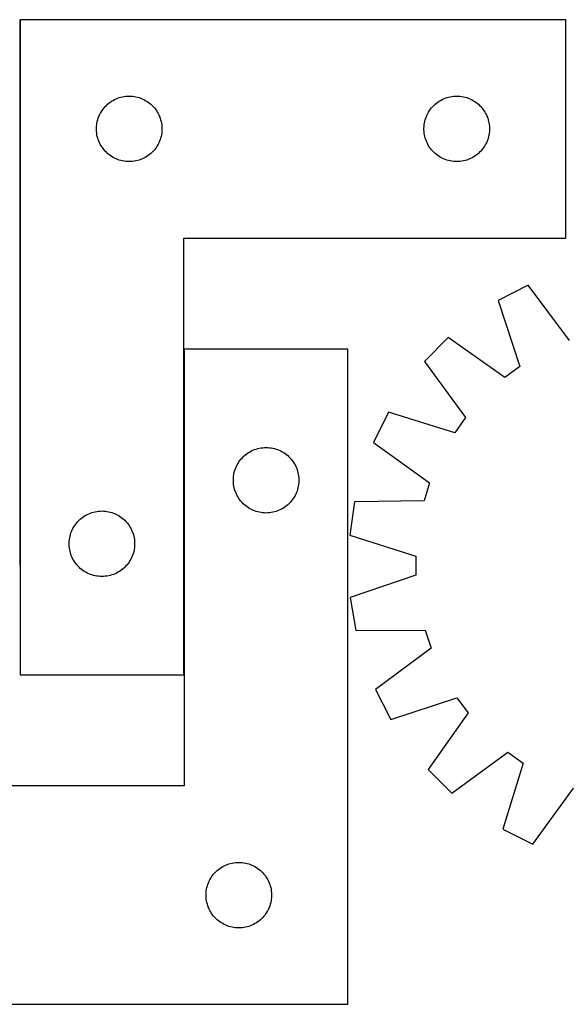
# Model space of a CAD drawing. Header units: millimetres. Extents: x 7 to 1493, y 7 to 461.
# Tile 3 of 4: x 877 to 1127, y 9 to 460. Entities that reach past the tile are written whole.
import ezdxf

# ---------------------------------------------------------------- set-up
doc = ezdxf.new("R2010")
doc.units = ezdxf.units.MM
doc.layers.add('COMMON', color=5, linetype='CONTINUOUS', true_color=0x0000ff)
doc.layers.add('CUT', color=7, linetype='CONTINUOUS', true_color=0x000000)

msp = doc.modelspace()

# ---------------------------------------------------------------- linework, layer by layer
at = {"layer": 'COMMON'}
for p, q in [((877.175561, 459.761285), (877.175561, 209.761285)), ((952.375563, 159.761285), (952.375563, 308.827456))]:
    msp.add_line(p, q, dxfattribs=at)
at = {"layer": 'CUT'}
for p, q in [((877.275562, 459.761285), (877.275562, 159.761285)), ((1127.275562, 459.761285), (877.275562, 459.761285)), ((1127.275562, 359.761285), (1127.275562, 459.761285)), ((921.984281, 423.797038), (922.71384, 424.050816)), ((922.71384, 424.050816), (923.455496, 424.266701)), ((923.455496, 424.266701), (924.207281, 424.444121)), ((924.207281, 424.444121), (924.967204, 424.582604)), ((924.967204, 424.582604), (925.733247, 424.681784)), ((925.733247, 424.681784), (926.503381, 424.741397)), ((926.503381, 424.741397), (927.275562, 424.761285)), ((927.275562, 424.761285), (928.047744, 424.741397)), ((928.047744, 424.741397), (928.817877, 424.681784)), ((928.817877, 424.681784), (929.583921, 424.582604)), ((929.583921, 424.582604), (930.343843, 424.444121)), ((930.343843, 424.444121), (931.095629, 424.266701)), ((931.095629, 424.266701), (931.837285, 424.050816)), ((931.837285, 424.050816), (932.566844, 423.797038)), ((1071.984281, 423.797038), (1072.71384, 424.050816)), ((1072.71384, 424.050816), (1073.455496, 424.266701)), ((1073.455496, 424.266701), (1074.207281, 424.444121)), ((1074.207281, 424.444121), (1074.967204, 424.582604)), ((1074.967204, 424.582604), (1075.733247, 424.681784)), ((1075.733247, 424.681784), (1076.503381, 424.741397)), ((1076.503381, 424.741397), (1077.275562, 424.761285)), ((1077.275562, 424.761285), (1078.047744, 424.741397)), ((1078.047744, 424.741397), (1078.817877, 424.681784)), ((1078.817877, 424.681784), (1079.583921, 424.582604)), ((1079.583921, 424.582604), (1080.343843, 424.444121)), ((1080.343843, 424.444121), (1081.095629, 424.266701)), ((1081.095629, 424.266701), (1081.837285, 424.050816)), ((1081.837285, 424.050816), (1082.566844, 423.797038)), ((915.277974, 418.7645), (915.757356, 419.370183)), ((915.757356, 419.370183), (916.267282, 419.950386)), ((916.267282, 419.950386), (916.8064, 420.503568)), ((916.8064, 420.503568), (917.373281, 421.028264)), ((917.373281, 421.028264), (917.96642, 421.523083)), ((917.96642, 421.523083), (918.584246, 421.98671)), ((918.584246, 421.98671), (919.22512, 422.417919)), ((919.22512, 422.417919), (919.887341, 422.815564)), ((919.887341, 422.815564), (920.569156, 423.178592)), ((920.569156, 423.178592), (921.268754, 423.506039)), ((921.268754, 423.506039), (921.984281, 423.797038)), ((932.566844, 423.797038), (933.282371, 423.506039)), ((933.282371, 423.506039), (933.981969, 423.178592)), ((933.981969, 423.178592), (934.663783, 422.815564)), ((934.663783, 422.815564), (935.326005, 422.417919)), ((935.326005, 422.417919), (935.966879, 421.98671)), ((935.966879, 421.98671), (936.584705, 421.523083)), ((936.584705, 421.523083), (937.177844, 421.028264)), ((937.177844, 421.028264), (937.744725, 420.503568)), ((937.744725, 420.503568), (938.283843, 419.950386)), ((938.283843, 419.950386), (938.793769, 419.370183)), ((938.793769, 419.370183), (939.273151, 418.7645)), ((1065.277974, 418.7645), (1065.757356, 419.370183)), ((1065.757356, 419.370183), (1066.267282, 419.950386)), ((1066.267282, 419.950386), (1066.8064, 420.503568)), ((1066.8064, 420.503568), (1067.373281, 421.028264)), ((1067.373281, 421.028264), (1067.96642, 421.523083)), ((1067.96642, 421.523083), (1068.584246, 421.98671)), ((1068.584246, 421.98671), (1069.22512, 422.417919)), ((1069.22512, 422.417919), (1069.887341, 422.815564)), ((1069.887341, 422.815564), (1070.569156, 423.178592)), ((1070.569156, 423.178592), (1071.268754, 423.506039)), ((1071.268754, 423.506039), (1071.984281, 423.797038)), ((1082.566844, 423.797038), (1083.282371, 423.506039)), ((1083.282371, 423.506039), (1083.981969, 423.178592)), ((1083.981969, 423.178592), (1084.663783, 422.815564)), ((1084.663783, 422.815564), (1085.326005, 422.417919)), ((1085.326005, 422.417919), (1085.966879, 421.98671)), ((1085.966879, 421.98671), (1086.584705, 421.523083)), ((1086.584705, 421.523083), (1087.177844, 421.028264)), ((1087.177844, 421.028264), (1087.744725, 420.503568)), ((1087.744725, 420.503568), (1088.283843, 419.950386)), ((1088.283843, 419.950386), (1088.793769, 419.370183)), ((1088.793769, 419.370183), (1089.273151, 418.7645)), ((913.108224, 414.689421), (913.380703, 415.412204)), ((913.380703, 415.412204), (913.690029, 416.120001)), ((913.690029, 416.120001), (914.03538, 416.810937)), ((914.03538, 416.810937), (914.415843, 417.483177)), ((914.415843, 417.483177), (914.830407, 418.134941)), ((914.830407, 418.134941), (915.277974, 418.7645)), ((939.273151, 418.7645), (939.720718, 418.134941)), ((939.720718, 418.134941), (940.135282, 417.483177)), ((940.135282, 417.483177), (940.515744, 416.810937)), ((940.515744, 416.810937), (940.861096, 416.120001)), ((940.861096, 416.120001), (941.170422, 415.412204)), ((941.170422, 415.412204), (941.442901, 414.689421)), ((1063.108224, 414.689421), (1063.380703, 415.412204)), ((1063.380703, 415.412204), (1063.690029, 416.120001)), ((1063.690029, 416.120001), (1064.03538, 416.810937)), ((1064.03538, 416.810937), (1064.415843, 417.483177)), ((1064.415843, 417.483177), (1064.830407, 418.134941)), ((1064.830407, 418.134941), (1065.277974, 418.7645)), ((1089.273151, 418.7645), (1089.720718, 418.134941)), ((1089.720718, 418.134941), (1090.135282, 417.483177)), ((1090.135282, 417.483177), (1090.515744, 416.810937)), ((1090.515744, 416.810937), (1090.861096, 416.120001)), ((1090.861096, 416.120001), (1091.170422, 415.412204)), ((1091.170422, 415.412204), (1091.442901, 414.689421)), ((912.280535, 410.147504), (912.3203, 410.918917)), ((912.3203, 410.918917), (912.399722, 411.687261)), ((912.399722, 411.687261), (912.518593, 412.450497)), ((912.518593, 412.450497), (912.676597, 413.206602)), ((912.676597, 413.206602), (912.873314, 413.95357)), ((912.873314, 413.95357), (913.108224, 414.689421)), ((941.442901, 414.689421), (941.677811, 413.95357)), ((941.677811, 413.95357), (941.874528, 413.206602)), ((941.874528, 413.206602), (942.032532, 412.450497)), ((942.032532, 412.450497), (942.151403, 411.687261)), ((942.151403, 411.687261), (942.230825, 410.918917)), ((942.230825, 410.918917), (942.270589, 410.147504)), ((1062.280535, 410.147504), (1062.3203, 410.918917)), ((1062.3203, 410.918917), (1062.399722, 411.687261)), ((1062.399722, 411.687261), (1062.518593, 412.450497)), ((1062.518593, 412.450497), (1062.676597, 413.206602)), ((1062.676597, 413.206602), (1062.873314, 413.95357)), ((1062.873314, 413.95357), (1063.108224, 414.689421)), ((1091.442901, 414.689421), (1091.677811, 413.95357)), ((1091.677811, 413.95357), (1091.874528, 413.206602)), ((1091.874528, 413.206602), (1092.032532, 412.450497)), ((1092.032532, 412.450497), (1092.151403, 411.687261)), ((1092.151403, 411.687261), (1092.230825, 410.918917)), ((1092.230825, 410.918917), (1092.270589, 410.147504)), ((912.280535, 409.375067), (912.280535, 410.147504)), ((912.3203, 408.603653), (912.280535, 409.375067)), ((912.399722, 407.83531), (912.3203, 408.603653)), ((912.518593, 407.072074), (912.399722, 407.83531)), ((912.676597, 406.315969), (912.518593, 407.072074)), ((912.873314, 405.569001), (912.676597, 406.315969)), ((941.874528, 406.315969), (941.677811, 405.569001)), ((942.032532, 407.072074), (941.874528, 406.315969)), ((942.151403, 407.83531), (942.032532, 407.072074)), ((942.230825, 408.603653), (942.151403, 407.83531)), ((942.270589, 409.375067), (942.230825, 408.603653)), ((942.270589, 410.147504), (942.270589, 409.375067)), ((1062.280535, 409.375067), (1062.280535, 410.147504)), ((1062.3203, 408.603653), (1062.280535, 409.375067)), ((1062.399722, 407.83531), (1062.3203, 408.603653)), ((1062.518593, 407.072074), (1062.399722, 407.83531)), ((1062.676597, 406.315969), (1062.518593, 407.072074)), ((1062.873314, 405.569001), (1062.676597, 406.315969)), ((1091.874528, 406.315969), (1091.677811, 405.569001)), ((1092.032532, 407.072074), (1091.874528, 406.315969)), ((1092.151403, 407.83531), (1092.032532, 407.072074)), ((1092.230825, 408.603653), (1092.151403, 407.83531)), ((1092.270589, 409.375067), (1092.230825, 408.603653)), ((1092.270589, 410.147504), (1092.270589, 409.375067)), ((913.108224, 404.83315), (912.873314, 405.569001)), ((913.380703, 404.110367), (913.108224, 404.83315)), ((913.690029, 403.40257), (913.380703, 404.110367)), ((914.03538, 402.711634), (913.690029, 403.40257)), ((914.415843, 402.039393), (914.03538, 402.711634)), ((914.830407, 401.38763), (914.415843, 402.039393)), ((915.277974, 400.758071), (914.830407, 401.38763)), ((939.720718, 401.38763), (939.273151, 400.758071)), ((940.135282, 402.039393), (939.720718, 401.38763)), ((940.515744, 402.711634), (940.135282, 402.039393)), ((940.861096, 403.40257), (940.515744, 402.711634)), ((941.170422, 404.110367), (940.861096, 403.40257)), ((941.442901, 404.83315), (941.170422, 404.110367)), ((941.677811, 405.569001), (941.442901, 404.83315)), ((1063.108224, 404.83315), (1062.873314, 405.569001)), ((1063.380703, 404.110367), (1063.108224, 404.83315)), ((1063.690029, 403.40257), (1063.380703, 404.110367)), ((1064.03538, 402.711634), (1063.690029, 403.40257)), ((1064.415843, 402.039393), (1064.03538, 402.711634)), ((1064.830407, 401.38763), (1064.415843, 402.039393)), ((1065.277974, 400.758071), (1064.830407, 401.38763)), ((1089.720718, 401.38763), (1089.273151, 400.758071)), ((1090.135282, 402.039393), (1089.720718, 401.38763)), ((1090.515744, 402.711634), (1090.135282, 402.039393)), ((1090.861096, 403.40257), (1090.515744, 402.711634)), ((1091.170422, 404.110367), (1090.861096, 403.40257)), ((1091.442901, 404.83315), (1091.170422, 404.110367)), ((1091.677811, 405.569001), (1091.442901, 404.83315)), ((915.757356, 400.152388), (915.277974, 400.758071)), ((916.267282, 399.572185), (915.757356, 400.152388)), ((916.8064, 399.019003), (916.267282, 399.572185)), ((917.373281, 398.494306), (916.8064, 399.019003)), ((917.96642, 397.999488), (917.373281, 398.494306)), ((918.584246, 397.53586), (917.96642, 397.999488)), ((919.22512, 397.104652), (918.584246, 397.53586)), ((919.887341, 396.707007), (919.22512, 397.104652)), ((935.326005, 397.104652), (934.663783, 396.707007)), ((935.966879, 397.53586), (935.326005, 397.104652)), ((936.584705, 397.999488), (935.966879, 397.53586)), ((937.177844, 398.494306), (936.584705, 397.999488)), ((937.744725, 399.019003), (937.177844, 398.494306)), ((938.283843, 399.572185), (937.744725, 399.019003)), ((938.793769, 400.152388), (938.283843, 399.572185)), ((939.273151, 400.758071), (938.793769, 400.152388)), ((1065.757356, 400.152388), (1065.277974, 400.758071)), ((1066.267282, 399.572185), (1065.757356, 400.152388)), ((1066.8064, 399.019003), (1066.267282, 399.572185)), ((1067.373281, 398.494306), (1066.8064, 399.019003)), ((1067.96642, 397.999488), (1067.373281, 398.494306)), ((1068.584246, 397.53586), (1067.96642, 397.999488)), ((1069.22512, 397.104652), (1068.584246, 397.53586)), ((1069.887341, 396.707007), (1069.22512, 397.104652)), ((1085.326005, 397.104652), (1084.663783, 396.707007)), ((1085.966879, 397.53586), (1085.326005, 397.104652)), ((1086.584705, 397.999488), (1085.966879, 397.53586)), ((1087.177844, 398.494306), (1086.584705, 397.999488)), ((1087.744725, 399.019003), (1087.177844, 398.494306)), ((1088.283843, 399.572185), (1087.744725, 399.019003)), ((1088.793769, 400.152388), (1088.283843, 399.572185)), ((1089.273151, 400.758071), (1088.793769, 400.152388)), ((920.569156, 396.343979), (919.887341, 396.707007)), ((921.268754, 396.016532), (920.569156, 396.343979)), ((921.984281, 395.725533), (921.268754, 396.016532)), ((922.71384, 395.471755), (921.984281, 395.725533)), ((923.455496, 395.25587), (922.71384, 395.471755)), ((924.207281, 395.07845), (923.455496, 395.25587)), ((924.967204, 394.939967), (924.207281, 395.07845)), ((925.733247, 394.840787), (924.967204, 394.939967)), ((926.503381, 394.781174), (925.733247, 394.840787)), ((927.275562, 394.761285), (926.503381, 394.781174)), ((928.047744, 394.781174), (927.275562, 394.761285)), ((928.817877, 394.840787), (928.047744, 394.781174)), ((929.583921, 394.939967), (928.817877, 394.840787)), ((930.343843, 395.07845), (929.583921, 394.939967)), ((931.095629, 395.25587), (930.343843, 395.07845)), ((931.837285, 395.471755), (931.095629, 395.25587)), ((932.566844, 395.725533), (931.837285, 395.471755)), ((933.282371, 396.016532), (932.566844, 395.725533)), ((933.981969, 396.343979), (933.282371, 396.016532)), ((934.663783, 396.707007), (933.981969, 396.343979)), ((1070.569156, 396.343979), (1069.887341, 396.707007)), ((1071.268754, 396.016532), (1070.569156, 396.343979)), ((1071.984281, 395.725533), (1071.268754, 396.016532)), ((1072.71384, 395.471755), (1071.984281, 395.725533)), ((1073.455496, 395.25587), (1072.71384, 395.471755)), ((1074.207281, 395.07845), (1073.455496, 395.25587)), ((1074.967204, 394.939967), (1074.207281, 395.07845)), ((1075.733247, 394.840787), (1074.967204, 394.939967)), ((1076.503381, 394.781174), (1075.733247, 394.840787)), ((1077.275562, 394.761285), (1076.503381, 394.781174)), ((1078.047744, 394.781174), (1077.275562, 394.761285)), ((1078.817877, 394.840787), (1078.047744, 394.781174)), ((1079.583921, 394.939967), (1078.817877, 394.840787)), ((1080.343843, 395.07845), (1079.583921, 394.939967)), ((1081.095629, 395.25587), (1080.343843, 395.07845)), ((1081.837285, 395.471755), (1081.095629, 395.25587)), ((1082.566844, 395.725533), (1081.837285, 395.471755)), ((1083.282371, 396.016532), (1082.566844, 395.725533)), ((1083.981969, 396.343979), (1083.282371, 396.016532)), ((1084.663783, 396.707007), (1083.981969, 396.343979)), ((952.275562, 159.761285), (952.275562, 359.761285)), ((952.275562, 359.761285), (1127.275562, 359.761285)), ((1109.965107, 338.203626), (1096.314335, 331.105247)), ((1128.988479, 312.76574), (1109.965107, 338.203626)), ((1096.314335, 331.105247), (1106.21346, 300.922768)), ((1073.365591, 314.13996), (1062.576455, 303.17068)), ((1099.318633, 295.825638), (1073.365591, 314.13996)), ((1027.475563, 308.827456), (952.475563, 308.827456)), ((952.475563, 308.827456), (952.475563, 108.827456)), ((1027.475563, 8.827456), (1027.475563, 308.827456)), ((1062.576455, 303.17068), (1081.317982, 277.524434)), ((1106.21346, 300.922768), (1099.318633, 295.825638)), ((1045.993465, 279.944181), (1039.122081, 266.17775)), ((1076.335711, 270.546157), (1045.993465, 279.944181)), ((1081.317982, 277.524434), (1076.335711, 270.546157)), ((1039.122081, 266.17775), (1064.871458, 247.578171)), ((981.925121, 261.484089), (982.587342, 261.881734)), ((982.587342, 261.881734), (983.269157, 262.244762)), ((983.269157, 262.244762), (983.968755, 262.572209)), ((983.968755, 262.572209), (984.684282, 262.863208)), ((984.684282, 262.863208), (985.413841, 263.116986)), ((985.413841, 263.116986), (986.155497, 263.332871)), ((986.155497, 263.332871), (986.907282, 263.510291)), ((986.907282, 263.510291), (987.667205, 263.648774)), ((987.667205, 263.648774), (988.433248, 263.747954)), ((988.433248, 263.747954), (989.203382, 263.807567)), ((989.203382, 263.807567), (989.975563, 263.827456)), ((989.975563, 263.827456), (990.747745, 263.807567)), ((990.747745, 263.807567), (991.517878, 263.747954)), ((991.517878, 263.747954), (992.283922, 263.648774)), ((992.283922, 263.648774), (993.043844, 263.510291)), ((993.043844, 263.510291), (993.79563, 263.332871)), ((993.79563, 263.332871), (994.537286, 263.116986)), ((994.537286, 263.116986), (995.266845, 262.863208)), ((995.266845, 262.863208), (995.982372, 262.572209)), ((995.982372, 262.572209), (996.68197, 262.244762)), ((996.68197, 262.244762), (997.363784, 261.881734)), ((997.363784, 261.881734), (998.026006, 261.484089)), ((977.115844, 256.549348), (977.530408, 257.201111)), ((977.530408, 257.201111), (977.977975, 257.83067)), ((977.977975, 257.83067), (978.457357, 258.436353)), ((978.457357, 258.436353), (978.967283, 259.016556)), ((978.967283, 259.016556), (979.506401, 259.569738)), ((979.506401, 259.569738), (980.073282, 260.094435)), ((980.073282, 260.094435), (980.666421, 260.589253)), ((980.666421, 260.589253), (981.284247, 261.052881)), ((981.284247, 261.052881), (981.925121, 261.484089)), ((998.026006, 261.484089), (998.66688, 261.052881)), ((998.66688, 261.052881), (999.284706, 260.589253)), ((999.284706, 260.589253), (999.877845, 260.094435)), ((999.877845, 260.094435), (1000.444726, 259.569738)), ((1000.444726, 259.569738), (1000.983844, 259.016556)), ((1000.983844, 259.016556), (1001.49377, 258.436353)), ((1001.49377, 258.436353), (1001.973152, 257.83067)), ((1001.973152, 257.83067), (1002.420719, 257.201111)), ((1002.420719, 257.201111), (1002.835283, 256.549348)), ((975.376598, 252.272772), (975.573315, 253.01974)), ((975.573315, 253.01974), (975.808225, 253.755591)), ((975.808225, 253.755591), (976.080704, 254.478374)), ((976.080704, 254.478374), (976.39003, 255.186171)), ((976.39003, 255.186171), (976.735381, 255.877107)), ((976.735381, 255.877107), (977.115844, 256.549348)), ((1002.835283, 256.549348), (1003.215745, 255.877107)), ((1003.215745, 255.877107), (1003.561097, 255.186171)), ((1003.561097, 255.186171), (1003.870423, 254.478374)), ((1003.870423, 254.478374), (1004.142902, 253.755591)), ((1004.142902, 253.755591), (1004.377812, 253.01974)), ((1004.377812, 253.01974), (1004.574529, 252.272772)), ((974.980536, 249.213674), (975.020301, 249.985088)), ((974.980536, 248.441237), (974.980536, 249.213674)), ((975.020301, 247.669824), (974.980536, 248.441237)), ((975.020301, 249.985088), (975.099723, 250.753431)), ((975.099723, 250.753431), (975.218594, 251.516667)), ((975.218594, 251.516667), (975.376598, 252.272772)), ((1004.574529, 252.272772), (1004.732533, 251.516667)), ((1004.732533, 251.516667), (1004.851404, 250.753431)), ((1004.851404, 250.753431), (1004.930826, 249.985088)), ((1004.930826, 249.985088), (1004.97059, 249.213674)), ((1004.97059, 248.441237), (1004.930826, 247.669824)), ((1004.97059, 249.213674), (1004.97059, 248.441237)), ((975.099723, 246.90148), (975.020301, 247.669824)), ((975.218594, 246.138244), (975.099723, 246.90148)), ((975.376598, 245.382139), (975.218594, 246.138244)), ((975.573315, 244.635171), (975.376598, 245.382139)), ((975.808225, 243.89932), (975.573315, 244.635171)), ((976.080704, 243.176537), (975.808225, 243.89932)), ((1004.142902, 243.89932), (1003.870423, 243.176537)), ((1004.377812, 244.635171), (1004.142902, 243.89932)), ((1004.574529, 245.382139), (1004.377812, 244.635171)), ((1004.732533, 246.138244), (1004.574529, 245.382139)), ((1004.851404, 246.90148), (1004.732533, 246.138244)), ((1004.930826, 247.669824), (1004.851404, 246.90148)), ((1064.871458, 247.578171), (1062.289443, 239.401828)), ((976.39003, 242.46874), (976.080704, 243.176537)), ((976.735381, 241.777804), (976.39003, 242.46874)), ((977.115844, 241.105564), (976.735381, 241.777804)), ((977.530408, 240.4538), (977.115844, 241.105564)), ((977.977975, 239.824241), (977.530408, 240.4538)), ((978.457357, 239.218558), (977.977975, 239.824241)), ((978.967283, 238.638356), (978.457357, 239.218558)), ((1001.49377, 239.218558), (1000.983844, 238.638356)), ((1001.973152, 239.824241), (1001.49377, 239.218558)), ((1002.420719, 240.4538), (1001.973152, 239.824241)), ((1002.835283, 241.105564), (1002.420719, 240.4538)), ((1003.215745, 241.777804), (1002.835283, 241.105564)), ((1003.561097, 242.46874), (1003.215745, 241.777804)), ((1003.870423, 243.176537), (1003.561097, 242.46874)), ((1062.289443, 239.401828), (1030.528103, 238.963611)), ((911.707281, 234.444121), (912.467204, 234.582604)), ((912.467204, 234.582604), (913.233247, 234.681784)), ((913.233247, 234.681784), (914.003381, 234.741397)), ((914.003381, 234.741397), (914.775562, 234.761285)), ((914.775562, 234.761285), (915.547744, 234.741397)), ((915.547744, 234.741397), (916.317877, 234.681784)), ((916.317877, 234.681784), (917.083921, 234.582604)), ((917.083921, 234.582604), (917.843843, 234.444121)), ((979.506401, 238.085173), (978.967283, 238.638356)), ((980.073282, 237.560477), (979.506401, 238.085173)), ((980.666421, 237.065659), (980.073282, 237.560477)), ((981.284247, 236.602031), (980.666421, 237.065659)), ((981.925121, 236.170822), (981.284247, 236.602031)), ((982.587342, 235.773177), (981.925121, 236.170822)), ((983.269157, 235.410149), (982.587342, 235.773177)), ((983.968755, 235.082702), (983.269157, 235.410149)), ((984.684282, 234.791703), (983.968755, 235.082702)), ((985.413841, 234.537925), (984.684282, 234.791703)), ((986.155497, 234.32204), (985.413841, 234.537925)), ((994.537286, 234.537925), (993.79563, 234.32204)), ((995.266845, 234.791703), (994.537286, 234.537925)), ((995.982372, 235.082702), (995.266845, 234.791703)), ((996.68197, 235.410149), (995.982372, 235.082702)), ((997.363784, 235.773177), (996.68197, 235.410149)), ((998.026006, 236.170822), (997.363784, 235.773177)), ((998.66688, 236.602031), (998.026006, 236.170822)), ((999.284706, 237.065659), (998.66688, 236.602031)), ((999.877845, 237.560477), (999.284706, 237.065659)), ((1000.444726, 238.085173), (999.877845, 237.560477)), ((1000.983844, 238.638356), (1000.444726, 238.085173)), ((1030.528103, 238.963611), (1028.24709, 223.747583)), ((903.767282, 229.950386), (904.3064, 230.503568)), ((904.3064, 230.503568), (904.873281, 231.028264)), ((904.873281, 231.028264), (905.46642, 231.523083)), ((905.46642, 231.523083), (906.084246, 231.98671)), ((906.084246, 231.98671), (906.72512, 232.417919)), ((906.72512, 232.417919), (907.387341, 232.815564)), ((907.387341, 232.815564), (908.069156, 233.178592)), ((908.069156, 233.178592), (908.768754, 233.506039)), ((908.768754, 233.506039), (909.484281, 233.797038)), ((909.484281, 233.797038), (910.21384, 234.050816)), ((910.21384, 234.050816), (910.955496, 234.266701)), ((910.955496, 234.266701), (911.707281, 234.444121)), ((917.843843, 234.444121), (918.595629, 234.266701)), ((918.595629, 234.266701), (919.337285, 234.050816)), ((919.337285, 234.050816), (920.066844, 233.797038)), ((920.066844, 233.797038), (920.782371, 233.506039)), ((920.782371, 233.506039), (921.481969, 233.178592)), ((921.481969, 233.178592), (922.163783, 232.815564)), ((922.163783, 232.815564), (922.826005, 232.417919)), ((922.826005, 232.417919), (923.466879, 231.98671)), ((923.466879, 231.98671), (924.084705, 231.523083)), ((924.084705, 231.523083), (924.677844, 231.028264)), ((924.677844, 231.028264), (925.244725, 230.503568)), ((925.244725, 230.503568), (925.783843, 229.950386)), ((986.907282, 234.14462), (986.155497, 234.32204)), ((987.667205, 234.006137), (986.907282, 234.14462)), ((988.433248, 233.906957), (987.667205, 234.006137)), ((989.203382, 233.847344), (988.433248, 233.906957)), ((989.975563, 233.827456), (989.203382, 233.847344)), ((990.747745, 233.847344), (989.975563, 233.827456)), ((991.517878, 233.906957), (990.747745, 233.847344)), ((992.283922, 234.006137), (991.517878, 233.906957)), ((993.043844, 234.14462), (992.283922, 234.006137)), ((993.79563, 234.32204), (993.043844, 234.14462)), ((900.880703, 225.412204), (901.190029, 226.120001)), ((901.190029, 226.120001), (901.53538, 226.810937)), ((901.53538, 226.810937), (901.915843, 227.483177)), ((901.915843, 227.483177), (902.330407, 228.134941)), ((902.330407, 228.134941), (902.777974, 228.7645)), ((902.777974, 228.7645), (903.257356, 229.370183)), ((903.257356, 229.370183), (903.767282, 229.950386)), ((925.783843, 229.950386), (926.293769, 229.370183)), ((926.293769, 229.370183), (926.773151, 228.7645)), ((926.773151, 228.7645), (927.220718, 228.134941)), ((927.220718, 228.134941), (927.635282, 227.483177)), ((927.635282, 227.483177), (928.015744, 226.810937)), ((928.015744, 226.810937), (928.361096, 226.120001)), ((928.361096, 226.120001), (928.670422, 225.412204)), ((899.8203, 220.918917), (899.899722, 221.687261)), ((899.899722, 221.687261), (900.018593, 222.450497)), ((900.018593, 222.450497), (900.176597, 223.206602)), ((900.176597, 223.206602), (900.373314, 223.95357)), ((900.373314, 223.95357), (900.608224, 224.689421)), ((900.608224, 224.689421), (900.880703, 225.412204)), ((928.670422, 225.412204), (928.942901, 224.689421)), ((928.942901, 224.689421), (929.177811, 223.95357)), ((929.177811, 223.95357), (929.374528, 223.206602)), ((929.374528, 223.206602), (929.532532, 222.450497)), ((929.532532, 222.450497), (929.651403, 221.687261)), ((929.651403, 221.687261), (929.730825, 220.918917)), ((1028.24709, 223.747583), (1058.483788, 214.015326)), ((899.780535, 220.147504), (899.8203, 220.918917)), ((899.780535, 219.375067), (899.780535, 220.147504)), ((899.8203, 218.603653), (899.780535, 219.375067)), ((899.899722, 217.83531), (899.8203, 218.603653)), ((900.018593, 217.072074), (899.899722, 217.83531)), ((900.176597, 216.315969), (900.018593, 217.072074)), ((929.532532, 217.072074), (929.374528, 216.315969)), ((929.651403, 217.83531), (929.532532, 217.072074)), ((929.730825, 218.603653), (929.651403, 217.83531)), ((929.730825, 220.918917), (929.770589, 220.147504)), ((929.770589, 219.375067), (929.730825, 218.603653)), ((929.770589, 220.147504), (929.770589, 219.375067)), ((900.373314, 215.569001), (900.176597, 216.315969)), ((900.608224, 214.83315), (900.373314, 215.569001)), ((900.880703, 214.110367), (900.608224, 214.83315)), ((901.190029, 213.40257), (900.880703, 214.110367)), ((901.53538, 212.711634), (901.190029, 213.40257)), ((901.915843, 212.039393), (901.53538, 212.711634)), ((902.330407, 211.38763), (901.915843, 212.039393)), ((927.635282, 212.039393), (927.220718, 211.38763)), ((928.015744, 212.711634), (927.635282, 212.039393)), ((928.361096, 213.40257), (928.015744, 212.711634)), ((928.670422, 214.110367), (928.361096, 213.40257)), ((928.942901, 214.83315), (928.670422, 214.110367)), ((929.177811, 215.569001), (928.942901, 214.83315)), ((929.374528, 216.315969), (929.177811, 215.569001)), ((1058.483788, 214.015326), (1058.554775, 205.441276)), ((902.777974, 210.758071), (902.330407, 211.38763)), ((903.257356, 210.152388), (902.777974, 210.758071)), ((903.767282, 209.572185), (903.257356, 210.152388)), ((904.3064, 209.019003), (903.767282, 209.572185)), ((904.873281, 208.494306), (904.3064, 209.019003)), ((905.46642, 207.999488), (904.873281, 208.494306)), ((906.084246, 207.53586), (905.46642, 207.999488)), ((906.72512, 207.104652), (906.084246, 207.53586)), ((923.466879, 207.53586), (922.826005, 207.104652)), ((924.084705, 207.999488), (923.466879, 207.53586)), ((924.677844, 208.494306), (924.084705, 207.999488)), ((925.244725, 209.019003), (924.677844, 208.494306)), ((925.783843, 209.572185), (925.244725, 209.019003)), ((926.293769, 210.152388), (925.783843, 209.572185)), ((926.773151, 210.758071), (926.293769, 210.152388)), ((927.220718, 211.38763), (926.773151, 210.758071)), ((907.387341, 206.707007), (906.72512, 207.104652)), ((908.069156, 206.343979), (907.387341, 206.707007)), ((908.768754, 206.016532), (908.069156, 206.343979)), ((909.484281, 205.725533), (908.768754, 206.016532)), ((910.21384, 205.471755), (909.484281, 205.725533)), ((910.955496, 205.25587), (910.21384, 205.471755)), ((911.707281, 205.07845), (910.955496, 205.25587)), ((912.467204, 204.939967), (911.707281, 205.07845)), ((913.233247, 204.840787), (912.467204, 204.939967)), ((914.003381, 204.781174), (913.233247, 204.840787)), ((914.775562, 204.761285), (914.003381, 204.781174)), ((915.547744, 204.781174), (914.775562, 204.761285)), ((916.317877, 204.840787), (915.547744, 204.781174)), ((917.083921, 204.939967), (916.317877, 204.840787)), ((917.843843, 205.07845), (917.083921, 204.939967)), ((918.595629, 205.25587), (917.843843, 205.07845)), ((919.337285, 205.471755), (918.595629, 205.25587)), ((920.066844, 205.725533), (919.337285, 205.471755)), ((920.782371, 206.016532), (920.066844, 205.725533)), ((921.481969, 206.343979), (920.782371, 206.016532)), ((922.163783, 206.707007), (921.481969, 206.343979)), ((922.826005, 207.104652), (922.163783, 206.707007)), ((1058.554775, 205.441276), (1028.483362, 195.209713)), ((1028.483362, 195.209713), (1031.016001, 180.033538)), ((1031.016001, 180.033538), (1062.780243, 180.121266)), ((1062.780243, 180.121266), (1065.497282, 171.988796)), ((1065.497282, 171.988796), (1040.059396, 152.965423)), ((877.275562, 159.761285), (952.275562, 159.761285)), ((1040.059396, 152.965423), (1047.157775, 139.314652)), ((1047.157775, 139.314652), (1077.340254, 149.213776)), ((1077.340254, 149.213776), (1082.437384, 142.318949)), ((1082.437384, 142.318949), (1064.123062, 116.365908)), ((1075.092342, 105.576772), (1100.738588, 124.318298)), ((1100.738588, 124.318298), (1107.716865, 119.336028)), ((1107.716865, 119.336028), (1098.318841, 88.993782)), ((1064.123062, 116.365908), (1075.092342, 105.576772)), ((952.475563, 108.827456), (777.475563, 108.827456)), ((1112.085272, 82.122398), (1130.684851, 107.871774)), ((1098.318841, 88.993782), (1112.085272, 82.122398)), ((970.087342, 71.881734), (970.769157, 72.244762)), ((970.769157, 72.244762), (971.468755, 72.572209)), ((971.468755, 72.572209), (972.184282, 72.863208)), ((972.184282, 72.863208), (972.913841, 73.116986)), ((972.913841, 73.116986), (973.655497, 73.332871)), ((973.655497, 73.332871), (974.407282, 73.510291)), ((974.407282, 73.510291), (975.167205, 73.648774)), ((975.167205, 73.648774), (975.933248, 73.747954)), ((975.933248, 73.747954), (976.703382, 73.807567)), ((976.703382, 73.807567), (977.475563, 73.827456)), ((977.475563, 73.827456), (978.247745, 73.807567)), ((978.247745, 73.807567), (979.017878, 73.747954)), ((979.017878, 73.747954), (979.783922, 73.648774)), ((979.783922, 73.648774), (980.543844, 73.510291)), ((980.543844, 73.510291), (981.29563, 73.332871)), ((981.29563, 73.332871), (982.037286, 73.116986)), ((982.037286, 73.116986), (982.766845, 72.863208)), ((982.766845, 72.863208), (983.482372, 72.572209)), ((983.482372, 72.572209), (984.18197, 72.244762)), ((984.18197, 72.244762), (984.863784, 71.881734)), ((965.030408, 67.201111), (965.477975, 67.83067)), ((965.477975, 67.83067), (965.957357, 68.436353)), ((965.957357, 68.436353), (966.467283, 69.016556)), ((966.467283, 69.016556), (967.006401, 69.569738)), ((967.006401, 69.569738), (967.573282, 70.094435)), ((967.573282, 70.094435), (968.166421, 70.589253)), ((968.166421, 70.589253), (968.784247, 71.052881)), ((968.784247, 71.052881), (969.425121, 71.484089)), ((969.425121, 71.484089), (970.087342, 71.881734)), ((984.863784, 71.881734), (985.526006, 71.484089)), ((985.526006, 71.484089), (986.16688, 71.052881)), ((986.16688, 71.052881), (986.784706, 70.589253)), ((986.784706, 70.589253), (987.377845, 70.094435)), ((987.377845, 70.094435), (987.944726, 69.569738)), ((987.944726, 69.569738), (988.483844, 69.016556)), ((988.483844, 69.016556), (988.99377, 68.436353)), ((988.99377, 68.436353), (989.473152, 67.83067)), ((989.473152, 67.83067), (989.920719, 67.201111)), ((963.073315, 63.01974), (963.308225, 63.755591)), ((963.308225, 63.755591), (963.580704, 64.478374)), ((963.580704, 64.478374), (963.89003, 65.186171)), ((963.89003, 65.186171), (964.235381, 65.877107)), ((964.235381, 65.877107), (964.615844, 66.549348)), ((964.615844, 66.549348), (965.030408, 67.201111)), ((989.920719, 67.201111), (990.335283, 66.549348)), ((990.335283, 66.549348), (990.715745, 65.877107)), ((990.715745, 65.877107), (991.061097, 65.186171)), ((991.061097, 65.186171), (991.370423, 64.478374)), ((991.370423, 64.478374), (991.642902, 63.755591)), ((991.642902, 63.755591), (991.877812, 63.01974)), ((962.480536, 59.213674), (962.520301, 59.985088)), ((962.480536, 58.441237), (962.480536, 59.213674)), ((962.520301, 59.985088), (962.599723, 60.753431)), ((962.599723, 60.753431), (962.718594, 61.516667)), ((962.718594, 61.516667), (962.876598, 62.272772)), ((962.876598, 62.272772), (963.073315, 63.01974)), ((991.877812, 63.01974), (992.074529, 62.272772)), ((992.074529, 62.272772), (992.232533, 61.516667)), ((992.232533, 61.516667), (992.351404, 60.753431)), ((992.351404, 60.753431), (992.430826, 59.985088)), ((992.430826, 59.985088), (992.47059, 59.213674)), ((992.47059, 59.213674), (992.47059, 58.441237)), ((962.520301, 57.669824), (962.480536, 58.441237)), ((962.599723, 56.90148), (962.520301, 57.669824)), ((962.718594, 56.138244), (962.599723, 56.90148)), ((962.876598, 55.382139), (962.718594, 56.138244)), ((963.073315, 54.635171), (962.876598, 55.382139)), ((963.308225, 53.89932), (963.073315, 54.635171)), ((991.877812, 54.635171), (991.642902, 53.89932)), ((992.074529, 55.382139), (991.877812, 54.635171)), ((992.232533, 56.138244), (992.074529, 55.382139)), ((992.351404, 56.90148), (992.232533, 56.138244)), ((992.430826, 57.669824), (992.351404, 56.90148)), ((992.47059, 58.441237), (992.430826, 57.669824)), ((963.580704, 53.176537), (963.308225, 53.89932)), ((963.89003, 52.46874), (963.580704, 53.176537)), ((964.235381, 51.777804), (963.89003, 52.46874)), ((964.615844, 51.105564), (964.235381, 51.777804)), ((965.030408, 50.4538), (964.615844, 51.105564)), ((965.477975, 49.824241), (965.030408, 50.4538)), ((965.957357, 49.218558), (965.477975, 49.824241)), ((989.473152, 49.824241), (988.99377, 49.218558)), ((989.920719, 50.4538), (989.473152, 49.824241)), ((990.335283, 51.105564), (989.920719, 50.4538)), ((990.715745, 51.777804), (990.335283, 51.105564)), ((991.061097, 52.46874), (990.715745, 51.777804)), ((991.370423, 53.176537), (991.061097, 52.46874)), ((991.642902, 53.89932), (991.370423, 53.176537)), ((966.467283, 48.638356), (965.957357, 49.218558)), ((967.006401, 48.085173), (966.467283, 48.638356)), ((967.573282, 47.560477), (967.006401, 48.085173)), ((968.166421, 47.065659), (967.573282, 47.560477)), ((968.784247, 46.602031), (968.166421, 47.065659)), ((969.425121, 46.170822), (968.784247, 46.602031)), ((970.087342, 45.773177), (969.425121, 46.170822)), ((970.769157, 45.410149), (970.087342, 45.773177)), ((971.468755, 45.082702), (970.769157, 45.410149)), ((984.18197, 45.410149), (983.482372, 45.082702)), ((984.863784, 45.773177), (984.18197, 45.410149)), ((985.526006, 46.170822), (984.863784, 45.773177)), ((986.16688, 46.602031), (985.526006, 46.170822)), ((986.784706, 47.065659), (986.16688, 46.602031)), ((987.377845, 47.560477), (986.784706, 47.065659)), ((987.944726, 48.085173), (987.377845, 47.560477)), ((988.483844, 48.638356), (987.944726, 48.085173)), ((988.99377, 49.218558), (988.483844, 48.638356)), ((972.184282, 44.791703), (971.468755, 45.082702)), ((972.913841, 44.537925), (972.184282, 44.791703)), ((973.655497, 44.32204), (972.913841, 44.537925)), ((974.407282, 44.14462), (973.655497, 44.32204)), ((975.167205, 44.006137), (974.407282, 44.14462)), ((975.933248, 43.906957), (975.167205, 44.006137)), ((976.703382, 43.847344), (975.933248, 43.906957)), ((977.475563, 43.827456), (976.703382, 43.847344)), ((978.247745, 43.847344), (977.475563, 43.827456)), ((979.017878, 43.906957), (978.247745, 43.847344)), ((979.783922, 44.006137), (979.017878, 43.906957)), ((980.543844, 44.14462), (979.783922, 44.006137)), ((981.29563, 44.32204), (980.543844, 44.14462)), ((982.037286, 44.537925), (981.29563, 44.32204)), ((982.766845, 44.791703), (982.037286, 44.537925)), ((983.482372, 45.082702), (982.766845, 44.791703)), ((777.475563, 8.827456), (1027.475563, 8.827456))]:
    msp.add_line(p, q, dxfattribs=at)

doc.saveas('drawing.dxf')
